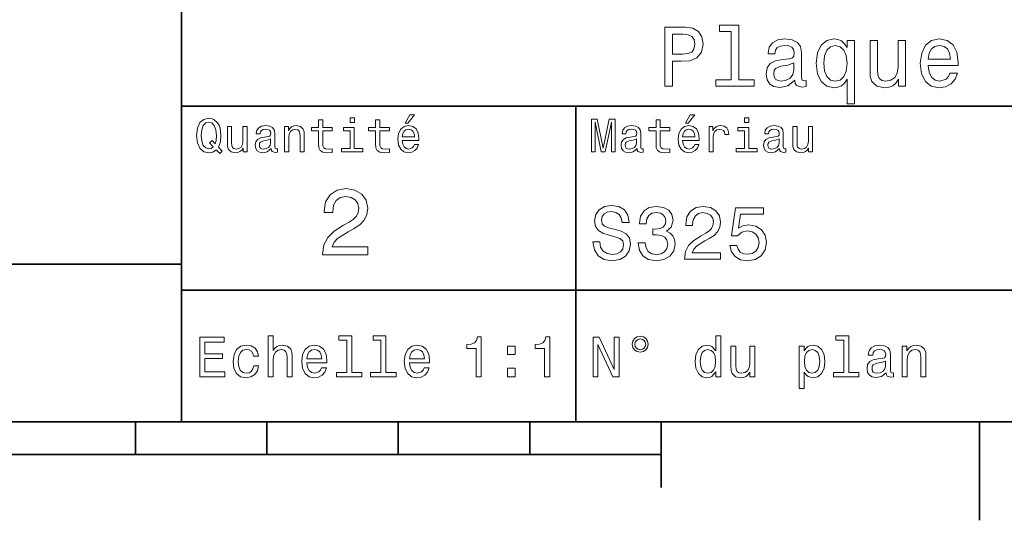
# Model space of a CAD drawing. Extents: x 0 to 297, y 0 to 210.
# Tile 5 of 8: x 150 to 225, y 2 to 41. Entities that reach past the tile are written whole.
import ezdxf

# ---------------------------------------------------------------- set-up
doc = ezdxf.new("R2010")
doc.units = 0

msp = doc.modelspace()

# ---------------------------------------------------------------- linework, layer by layer
at = {"color": 7, "lineweight": 35}
for p, q in [((162, 10), (162, 70)), ((162, 34), (287, 34)), ((97, 22), (162, 22)), ((162, 20), (287, 20)), ((10, 10), (287, 10)), ((97, 10), (287, 10)), ((98.5, 7.5), (198.5, 7.5))]:
    msp.add_line(p, q, dxfattribs=at)
at = {"color": 7, "lineweight": 35, "ltscale": 0.35}
msp.add_line((192, 20), (192, 34), dxfattribs=at)
at = {"color": 7, "lineweight": 35, "ltscale": 0.25}
msp.add_line((192, 10), (192, 20), dxfattribs=at)
at = {"color": 7, "lineweight": 35, "ltscale": 0.0625}
for p, q in [((158.5, 10), (158.5, 7.5)), ((168.5, 10), (168.5, 7.5)), ((178.5, 10), (178.5, 7.5)), ((188.5, 10), (188.5, 7.5))]:
    msp.add_line(p, q, dxfattribs=at)
at = {"color": 7, "lineweight": 35, "ltscale": 0.125}
msp.add_line((198.5, 10), (198.5, 5), dxfattribs=at)
at = {"color": 7, "lineweight": 35, "ltscale": 0.1875}
msp.add_line((222.699997, 10), (222.699997, 2.5), dxfattribs=at)
at = {"color": 7, "lineweight": 13}
for points in [[(198.759369, 35.530258), (199.355911, 35.530258), (199.355911, 37.430115), (200.017288, 37.430115), (200.685165, 37.462536), (201.216858, 37.68948), (201.560516, 38.130402), (201.677231, 38.733429), (201.586456, 39.291065), (201.327087, 39.699566), (200.899139, 39.945965), (200.315567, 40.030258), (198.759369, 40.030258)], [(203.823486, 39.706051), (203.823486, 36.010086), (202.649857, 36.010086), (202.649857, 35.530258), (205.561249, 35.530258), (205.561249, 36.010086), (204.394104, 36.010086), (204.394104, 40.185879), (202.92868, 40.185879), (202.92868, 39.706051)], [(200.153458, 39.479107), (200.542511, 39.440201), (200.82782, 39.317001), (200.996399, 39.090057), (201.054764, 38.733429), (200.989914, 38.357346), (200.81485, 38.130402), (200.516571, 38.013687), (200.108078, 37.981266), (199.355911, 37.981266), (199.355911, 39.479107)], [(208.660675, 35.98415), (208.660675, 35.964695), (208.693085, 35.744236), (208.790344, 35.588615), (209.198853, 35.465416), (209.516571, 35.517288), (209.516571, 35.958214), (209.380402, 35.938759), (209.198853, 36.023052), (209.166428, 36.282421), (209.166428, 38.085014), (209.088623, 38.545387), (208.861679, 38.869595), (208.466141, 39.064121), (207.908508, 39.135445), (207.363831, 39.057636), (206.961823, 38.837173), (206.708939, 38.493515), (206.624649, 38.039623), (206.624649, 38.000721), (207.136887, 38.000721), (207.182281, 38.273052), (207.324936, 38.467579), (207.558365, 38.584293), (207.889053, 38.629681), (208.206772, 38.59726), (208.433716, 38.5), (208.569885, 38.331409), (208.61528, 38.09798), (208.58934, 37.825645), (208.485596, 37.68948), (208.226227, 37.624638), (207.739914, 37.572765), (207.182281, 37.456051), (206.786743, 37.248558), (206.553314, 36.924351), (206.481995, 36.444523), (206.546829, 36.016571), (206.747849, 35.698845), (207.072052, 35.497837), (207.519455, 35.426514), (208.122482, 35.562679)], [(212.635452, 38.474064), (212.434448, 38.76585), (212.207489, 38.973343), (211.94165, 39.090057), (211.636887, 39.135445), (211.085739, 39.005764), (210.657791, 38.642651), (210.378967, 38.059078), (210.281708, 37.274494), (210.378967, 36.483429), (210.657791, 35.899857), (211.085739, 35.530258), (211.636887, 35.407059), (211.94165, 35.445965), (212.201019, 35.556194), (212.427963, 35.757202), (212.635452, 36.061958), (212.635452, 34.181557), (213.206055, 34.181557), (213.206055, 39.012245), (212.635452, 39.012245)], [(217.083572, 39.012245), (216.51297, 39.012245), (216.51297, 37.002159), (216.448135, 36.535301), (216.260086, 36.198124), (215.968307, 35.990631), (215.585739, 35.925793), (215.280991, 35.977665), (215.086456, 36.133286), (214.976227, 36.399136), (214.950287, 36.775215), (214.950287, 39.012245), (214.379684, 39.012245), (214.379684, 36.723343), (214.399139, 36.262966), (214.522339, 35.880402), (214.898422, 35.530258), (215.50145, 35.407059), (215.825653, 35.45245), (216.104477, 35.569164), (216.344391, 35.770172), (216.53891, 36.061958), (216.53891, 35.530258), (217.083572, 35.530258)], [(218.80188, 37.105907), (221.084305, 37.105907), (221.09079, 37.371758), (220.98703, 38.117435), (220.701736, 38.675072), (220.247849, 39.012245), (219.644821, 39.135445), (219.054764, 39.005764), (218.600876, 38.642651), (218.309082, 38.052593), (218.205338, 37.274494), (218.302597, 36.476944), (218.594391, 35.893372), (219.041794, 35.530258), (219.625366, 35.407059), (220.131134, 35.491352), (220.546112, 35.711815), (220.850876, 36.061958), (221.02594, 36.528816), (220.461823, 36.528816), (220.345108, 36.269451), (220.176514, 36.074928), (219.696686, 35.919308), (219.327087, 35.990631), (219.048279, 36.217579), (218.866714, 36.587173), (218.80188, 37.086452)], [(210.86528, 37.274494), (210.92363, 37.851585), (211.105194, 38.273052), (211.377533, 38.532421), (211.734161, 38.623199), (212.110229, 38.532421), (212.395538, 38.279537), (212.564117, 37.858067), (212.628967, 37.274494), (212.564117, 36.684437), (212.395538, 36.262966), (212.110229, 36.003601), (211.734161, 35.919308), (211.377533, 36.003601), (211.105194, 36.262966), (210.92363, 36.690922)], [(218.80188, 37.585735), (218.873199, 38.033138), (219.048279, 38.363831), (219.314133, 38.564842), (219.664276, 38.636166), (220.007935, 38.564842), (220.273773, 38.363831), (220.435883, 38.033138), (220.494247, 37.585735)], [(208.595825, 36.749279), (208.518021, 36.412102), (208.310516, 36.152737), (207.999283, 35.98415), (207.616714, 35.925793), (207.370316, 35.958214), (207.195251, 36.061958), (207.085022, 36.243515), (207.052597, 36.496395), (207.078537, 36.723343), (207.182281, 36.885445), (207.59726, 37.067001), (208.122482, 37.14481), (208.595825, 37.30043)], [(164.642654, 30.685879), (164.916428, 30.401297), (165.107346, 30.592218), (164.811966, 30.894812), (164.963257, 31.305475), (165.010086, 31.780979), (164.941635, 32.339336), (164.862396, 32.56628), (164.757919, 32.753601), (164.46254, 33.009365), (164.282425, 33.074207), (164.08429, 33.099422), (163.702454, 33.009365), (163.41066, 32.757202), (163.223343, 32.342937), (163.158508, 31.780979), (163.223343, 31.219019), (163.407059, 30.804754), (163.698853, 30.54899), (164.08429, 30.462536), (164.39769, 30.520172)], [(172.438034, 32.130402), (172.438034, 31.161383), (172.459656, 30.847982), (172.560516, 30.631844), (172.762253, 30.505762), (173.104462, 30.462536), (173.479111, 30.480547), (173.479111, 30.754322), (173.205338, 30.732708), (172.956772, 30.761526), (172.823486, 30.851583), (172.765854, 31.002882), (172.755035, 31.215418), (172.755035, 32.130402), (173.479111, 32.130402), (173.479111, 32.400574), (172.755035, 32.400574), (172.755035, 32.966137), (172.438034, 32.966137), (172.438034, 32.400574), (171.890488, 32.400574), (171.890488, 32.130402)], [(175.161377, 33.117435), (174.82637, 33.117435), (174.82637, 32.757202), (175.161377, 32.757202)], [(176.775223, 32.130402), (176.775223, 31.161383), (176.796829, 30.847982), (176.89769, 30.631844), (177.099426, 30.505762), (177.44165, 30.462536), (177.816284, 30.480547), (177.816284, 30.754322), (177.542511, 30.732708), (177.293945, 30.761526), (177.16066, 30.851583), (177.103027, 31.002882), (177.092224, 31.215418), (177.092224, 32.130402), (177.816284, 32.130402), (177.816284, 32.400574), (177.092224, 32.400574), (177.092224, 32.966137), (176.775223, 32.966137), (176.775223, 32.400574), (176.227661, 32.400574), (176.227661, 32.130402)], [(179.015854, 32.728386), (179.228394, 32.728386), (179.729111, 33.340778), (179.376083, 33.340778)], [(193.183716, 30.530979), (193.46109, 30.530979), (193.46109, 32.80043), (193.929398, 30.530979), (194.239197, 30.530979), (194.703888, 32.80043), (194.703888, 30.530979), (194.984863, 30.530979), (194.984863, 33.030979), (194.545395, 33.030979), (194.08429, 30.826368), (193.626801, 33.030979), (193.183716, 33.030979)], [(198.100861, 32.130402), (198.100861, 31.161383), (198.122482, 30.847982), (198.223343, 30.631844), (198.425079, 30.505762), (198.767288, 30.462536), (199.141937, 30.480547), (199.141937, 30.754322), (198.868149, 30.732708), (198.619598, 30.761526), (198.486313, 30.851583), (198.42868, 31.002882), (198.417862, 31.215418), (198.417862, 32.130402), (199.141937, 32.130402), (199.141937, 32.400574), (198.417862, 32.400574), (198.417862, 32.966137), (198.100861, 32.966137), (198.100861, 32.400574), (197.553314, 32.400574), (197.553314, 32.130402)], [(200.341492, 32.728386), (200.554031, 32.728386), (201.054749, 33.340778), (200.701736, 33.340778)], [(205.161377, 33.117435), (204.82637, 33.117435), (204.82637, 32.757202), (205.161377, 32.757202)], [(164.41571, 30.916426), (164.260803, 30.801151), (164.08429, 30.765129), (163.850143, 30.829971), (163.666428, 31.024494), (163.543945, 31.341497), (163.504318, 31.780979), (163.543945, 32.216858), (163.662827, 32.537464), (163.846542, 32.731987), (164.08429, 32.80043), (164.318451, 32.731987), (164.502167, 32.533859), (164.621033, 32.213257), (164.664261, 31.780979), (164.631851, 31.40634), (164.5634, 31.150576), (164.329254, 31.395533), (164.13472, 31.211815)], [(166.998566, 32.465416), (166.681549, 32.465416), (166.681549, 31.348703), (166.645538, 31.089336), (166.541061, 30.902016), (166.378967, 30.786743), (166.166428, 30.750719), (165.997116, 30.779539), (165.889053, 30.865993), (165.827805, 31.013687), (165.8134, 31.222622), (165.8134, 32.465416), (165.496399, 32.465416), (165.496399, 31.193804), (165.507202, 30.93804), (165.575653, 30.725504), (165.784576, 30.530979), (166.119598, 30.462536), (166.299713, 30.487751), (166.454605, 30.552593), (166.587891, 30.664265), (166.695969, 30.826368), (166.695969, 30.530979), (166.998566, 30.530979)], [(168.824921, 30.78314), (168.824921, 30.772333), (168.842941, 30.649855), (168.896973, 30.5634), (169.123917, 30.494957), (169.30043, 30.523775), (169.30043, 30.768732), (169.224777, 30.757925), (169.123917, 30.804754), (169.105911, 30.948847), (169.105911, 31.950287), (169.062683, 32.206051), (168.9366, 32.386166), (168.716858, 32.494236), (168.407059, 32.533859), (168.104462, 32.490635), (167.881119, 32.368156), (167.740631, 32.177231), (167.693802, 31.925072), (167.693802, 31.903458), (167.978394, 31.903458), (168.003601, 32.054756), (168.082855, 32.162823), (168.21254, 32.227665), (168.396255, 32.25288), (168.572769, 32.234871), (168.698853, 32.180836), (168.77449, 32.087173), (168.799713, 31.957493), (168.785309, 31.806194), (168.727661, 31.730547), (168.583572, 31.694523), (168.3134, 31.665705), (168.003601, 31.600864), (167.783859, 31.48559), (167.654175, 31.305475), (167.614548, 31.038904), (167.650574, 30.801151), (167.762253, 30.62464), (167.942368, 30.512968), (168.190918, 30.473343), (168.52594, 30.54899)], [(169.844376, 30.530979), (170.161377, 30.530979), (170.161377, 31.647694), (170.193802, 31.903458), (170.298279, 32.090778), (170.460373, 32.206051), (170.676514, 32.249279), (170.849426, 32.213257), (170.957489, 32.115993), (171.011536, 31.95389), (171.029541, 31.737751), (171.029541, 30.530979), (171.346542, 30.530979), (171.346542, 31.802593), (171.332138, 32.058357), (171.267288, 32.270893), (171.054749, 32.465416), (170.723343, 32.533859), (170.539627, 32.508644), (170.38472, 32.440201), (170.251434, 32.324928), (170.146973, 32.170029), (170.146973, 32.465416), (169.844376, 32.465416)], [(175.150574, 30.79755), (175.150574, 32.400574), (174.336456, 32.400574), (174.336456, 32.130402), (174.833572, 32.130402), (174.833572, 30.79755), (174.185165, 30.79755), (174.185165, 30.530979), (175.806198, 30.530979), (175.806198, 30.79755)], [(178.796112, 31.40634), (180.064117, 31.40634), (180.067719, 31.554033), (180.010086, 31.9683), (179.851593, 32.278099), (179.599426, 32.465416), (179.264404, 32.533859), (178.9366, 32.461815), (178.684433, 32.260086), (178.522339, 31.932276), (178.464691, 31.5), (178.518738, 31.056915), (178.680832, 30.732708), (178.929398, 30.530979), (179.253601, 30.462536), (179.534576, 30.509365), (179.765137, 30.631844), (179.934433, 30.826368), (180.031708, 31.085733), (179.718292, 31.085733), (179.653458, 30.941643), (179.559799, 30.833572), (179.293228, 30.747118), (179.087891, 30.786743), (178.932999, 30.912823), (178.832138, 31.118155), (178.796112, 31.395533)], [(178.796112, 31.672911), (178.835739, 31.921469), (178.932999, 32.105186), (179.080688, 32.216858), (179.275208, 32.256485), (179.466141, 32.216858), (179.613831, 32.105186), (179.703888, 31.921469), (179.736313, 31.672911)], [(196.656342, 30.78314), (196.656342, 30.772333), (196.674347, 30.649855), (196.728394, 30.5634), (196.955338, 30.494957), (197.131851, 30.523775), (197.131851, 30.768732), (197.056198, 30.757925), (196.955338, 30.804754), (196.937317, 30.948847), (196.937317, 31.950287), (196.894089, 32.206051), (196.768005, 32.386166), (196.548264, 32.494236), (196.23848, 32.533859), (195.935883, 32.490635), (195.71254, 32.368156), (195.572052, 32.177231), (195.525223, 31.925072), (195.525223, 31.903458), (195.809799, 31.903458), (195.835022, 32.054756), (195.914261, 32.162823), (196.043945, 32.227665), (196.227661, 32.25288), (196.404175, 32.234871), (196.530258, 32.180836), (196.605911, 32.087173), (196.631119, 31.957493), (196.616714, 31.806194), (196.559082, 31.730547), (196.414978, 31.694523), (196.144806, 31.665705), (195.835022, 31.600864), (195.61528, 31.48559), (195.485596, 31.305475), (195.445969, 31.038904), (195.481995, 30.801151), (195.593658, 30.62464), (195.773773, 30.512968), (196.022339, 30.473343), (196.357346, 30.54899)], [(200.121765, 31.40634), (201.389771, 31.40634), (201.393372, 31.554033), (201.335739, 31.9683), (201.177231, 32.278099), (200.925079, 32.465416), (200.590057, 32.533859), (200.262253, 32.461815), (200.010086, 32.260086), (199.847977, 31.932276), (199.790344, 31.5), (199.844376, 31.056915), (200.006485, 30.732708), (200.255051, 30.530979), (200.579254, 30.462536), (200.860229, 30.509365), (201.090775, 30.631844), (201.260086, 30.826368), (201.357346, 31.085733), (201.043945, 31.085733), (200.979111, 30.941643), (200.885452, 30.833572), (200.618881, 30.747118), (200.413544, 30.786743), (200.258652, 30.912823), (200.157776, 31.118155), (200.121765, 31.395533)], [(200.121765, 31.672911), (200.161377, 31.921469), (200.258652, 32.105186), (200.406342, 32.216858), (200.600861, 32.256485), (200.791794, 32.216858), (200.939484, 32.105186), (201.029541, 31.921469), (201.061966, 31.672911)], [(202.131851, 30.530979), (202.448853, 30.530979), (202.448853, 31.636887), (202.481262, 31.903458), (202.578537, 32.094379), (202.73703, 32.209652), (202.94957, 32.249279), (203.108063, 32.224064), (203.226944, 32.152016), (203.298996, 32.029537), (203.324203, 31.863832), (203.644806, 31.863832), (203.601593, 32.155621), (203.482712, 32.364552), (203.284576, 32.490635), (203.014404, 32.533859), (202.830688, 32.505043), (202.672195, 32.432995), (202.531708, 32.310516), (202.420029, 32.144814), (202.420029, 32.465416), (202.131851, 32.465416)], [(205.150574, 30.79755), (205.150574, 32.400574), (204.336456, 32.400574), (204.336456, 32.130402), (204.833572, 32.130402), (204.833572, 30.79755), (204.185165, 30.79755), (204.185165, 30.530979), (205.806198, 30.530979), (205.806198, 30.79755)], [(207.499283, 30.78314), (207.499283, 30.772333), (207.517288, 30.649855), (207.57132, 30.5634), (207.798264, 30.494957), (207.974777, 30.523775), (207.974777, 30.768732), (207.899139, 30.757925), (207.798264, 30.804754), (207.780258, 30.948847), (207.780258, 31.950287), (207.73703, 32.206051), (207.610947, 32.386166), (207.391205, 32.494236), (207.081406, 32.533859), (206.778824, 32.490635), (206.555481, 32.368156), (206.414978, 32.177231), (206.368149, 31.925072), (206.368149, 31.903458), (206.65274, 31.903458), (206.677948, 32.054756), (206.757202, 32.162823), (206.886887, 32.227665), (207.070602, 32.25288), (207.247116, 32.234871), (207.373199, 32.180836), (207.448853, 32.087173), (207.47406, 31.957493), (207.459656, 31.806194), (207.402023, 31.730547), (207.257919, 31.694523), (206.987747, 31.665705), (206.677948, 31.600864), (206.458206, 31.48559), (206.328537, 31.305475), (206.28891, 31.038904), (206.324921, 30.801151), (206.4366, 30.62464), (206.616714, 30.512968), (206.86528, 30.473343), (207.200287, 30.54899)], [(210.010086, 32.465416), (209.693085, 32.465416), (209.693085, 31.348703), (209.657059, 31.089336), (209.552597, 30.902016), (209.390488, 30.786743), (209.177948, 30.750719), (209.008636, 30.779539), (208.900574, 30.865993), (208.83934, 31.013687), (208.824921, 31.222622), (208.824921, 32.465416), (208.507919, 32.465416), (208.507919, 31.193804), (208.518738, 30.93804), (208.587173, 30.725504), (208.796112, 30.530979), (209.131119, 30.462536), (209.311234, 30.487751), (209.466141, 30.552593), (209.599426, 30.664265), (209.707489, 30.826368), (209.707489, 30.530979), (210.010086, 30.530979)], [(168.78891, 31.208212), (168.745682, 31.020893), (168.630402, 30.876801), (168.457489, 30.78314), (168.244965, 30.750719), (168.108063, 30.768732), (168.010803, 30.826368), (167.94957, 30.927233), (167.931549, 31.067722), (167.945969, 31.193804), (168.003601, 31.283861), (168.234146, 31.384726), (168.52594, 31.427954), (168.78891, 31.514408)], [(196.620316, 31.208212), (196.577087, 31.020893), (196.461823, 30.876801), (196.28891, 30.78314), (196.07637, 30.750719), (195.939484, 30.768732), (195.842224, 30.826368), (195.780975, 30.927233), (195.76297, 31.067722), (195.777374, 31.193804), (195.835022, 31.283861), (196.065567, 31.384726), (196.357346, 31.427954), (196.620316, 31.514408)], [(207.463257, 31.208212), (207.420029, 31.020893), (207.304749, 30.876801), (207.131851, 30.78314), (206.919312, 30.750719), (206.782425, 30.768732), (206.68515, 30.826368), (206.623917, 30.927233), (206.605911, 31.067722), (206.620316, 31.193804), (206.677948, 31.283861), (206.908508, 31.384726), (207.200287, 31.427954), (207.463257, 31.514408)], [(172.742065, 22.700289), (176.178665, 22.700289), (176.178665, 23.319885), (173.462524, 23.319885), (173.613831, 23.658503), (173.873199, 23.939482), (174.672897, 24.45101), (175.097977, 24.667147), (175.573486, 24.976946), (175.912094, 25.337177), (176.106628, 25.762249), (176.178665, 26.244957), (176.056183, 26.850143), (175.717575, 27.325649), (175.198837, 27.628242), (174.528809, 27.736313), (173.837173, 27.613834), (173.311234, 27.275217), (172.97261, 26.734871), (172.857346, 26.021614), (172.857346, 25.92075), (173.512955, 25.92075), (173.512955, 25.978386), (173.577805, 26.4683), (173.772324, 26.828531), (174.082123, 27.059078), (174.492783, 27.138329), (174.91066, 27.066282), (175.220459, 26.886168), (175.42218, 26.605188), (175.494232, 26.252163), (175.443802, 25.92075), (175.306915, 25.639771), (175.076355, 25.394814), (174.759354, 25.178675), (174.33429, 24.948128), (173.628235, 24.501442), (173.131119, 24.025938), (172.835724, 23.449568), (172.742065, 22.721903)], [(193.824203, 23.680117), (193.299713, 23.680117), (193.414978, 23.069164), (193.703171, 22.619596), (194.146973, 22.348703), (194.746399, 22.250721), (195.340057, 22.342941), (195.783859, 22.596542), (196.066284, 22.994238), (196.170029, 23.518732), (196.083572, 23.991356), (195.841492, 24.296831), (195.44957, 24.49856), (194.925079, 24.648417), (194.47551, 24.757925), (194.181549, 24.884727), (194.014404, 25.069164), (193.96254, 25.357349), (194.014404, 25.616714), (194.164261, 25.812681), (194.394806, 25.945246), (194.711823, 25.991356), (195.034576, 25.933718), (195.288177, 25.778099), (195.455338, 25.518732), (195.536026, 25.167149), (196.060516, 25.167149), (196.060516, 25.178675), (195.968292, 25.720463), (195.697403, 26.12392), (195.270889, 26.377522), (194.694519, 26.463978), (194.175797, 26.377522), (193.772339, 26.135448), (193.51297, 25.760807), (193.420746, 25.276657), (193.495682, 24.844381), (193.714691, 24.550434), (194.060516, 24.354467), (194.533142, 24.204613), (195, 24.072046), (195.351578, 23.945246), (195.564835, 23.760807), (195.639771, 23.461096), (195.570602, 23.155621), (195.391937, 22.925074), (195.121033, 22.780981), (194.769455, 22.734871), (194.377518, 22.798271), (194.077805, 22.98271), (193.887604, 23.282421)], [(196.752167, 23.616716), (196.752167, 23.57637), (196.844376, 23.023056), (197.11528, 22.60807), (197.541794, 22.342941), (198.106628, 22.244957), (198.706055, 22.342941), (199.155624, 22.596542), (199.443802, 23), (199.547546, 23.518732), (199.501434, 23.858791), (199.374634, 24.135448), (199.167145, 24.348703), (198.890488, 24.504324), (199.265137, 24.815563), (199.39769, 25.311239), (199.311234, 25.760807), (199.0634, 26.100864), (198.659943, 26.314121), (198.106628, 26.38905), (197.587891, 26.296831), (197.190201, 26.043228), (196.930832, 25.639771), (196.844376, 25.103746), (196.844376, 25.063402), (197.357346, 25.063402), (197.403458, 25.432278), (197.553314, 25.697407), (197.795395, 25.858791), (198.135452, 25.916428), (198.435165, 25.870317), (198.654175, 25.749281), (198.786743, 25.553314), (198.838623, 25.288185), (198.786743, 25.005764), (198.648422, 24.815563), (198.406342, 24.700289), (198.077805, 24.665707), (197.853027, 24.671471), (197.853027, 24.216139), (198.135452, 24.227667), (198.498566, 24.175793), (198.769455, 24.037464), (198.930832, 23.812681), (198.98848, 23.518732), (198.925079, 23.184439), (198.757919, 22.9366), (198.492798, 22.780981), (198.141205, 22.729107), (197.778091, 22.786745), (197.51297, 22.959656), (197.345825, 23.236313), (197.282425, 23.616716)], [(200.268005, 22.360231), (203.017288, 22.360231), (203.017288, 22.855909), (200.844376, 22.855909), (200.965424, 23.126802), (201.172913, 23.351585), (201.812683, 23.760807), (202.15274, 23.933718), (202.533142, 24.181557), (202.804031, 24.469742), (202.959656, 24.809799), (203.017288, 25.195967), (202.919312, 25.680117), (202.648407, 26.06052), (202.233429, 26.302595), (201.697403, 26.38905), (201.144089, 26.291067), (200.723343, 26.020174), (200.452454, 25.587896), (200.360229, 25.017292), (200.360229, 24.9366), (200.88472, 24.9366), (200.88472, 24.98271), (200.9366, 25.374641), (201.092224, 25.662825), (201.340057, 25.847263), (201.668594, 25.910664), (202.002884, 25.853027), (202.250717, 25.708935), (202.412109, 25.48415), (202.469742, 25.201729), (202.429398, 24.9366), (202.319885, 24.711817), (202.135452, 24.51585), (201.881851, 24.342941), (201.541794, 24.158503), (200.976944, 23.801153), (200.579254, 23.42075), (200.342941, 22.959656), (200.268005, 22.377522)], [(203.714691, 23.40346), (203.841492, 22.930836), (204.123917, 22.56196), (204.53891, 22.331413), (205.069168, 22.244957), (205.651291, 22.348703), (206.106628, 22.631124), (206.394806, 23.080692), (206.504318, 23.657061), (206.406342, 24.193085), (206.129684, 24.613834), (205.697403, 24.884727), (205.138336, 24.98271), (204.706055, 24.913546), (204.371765, 24.723343), (204.533142, 25.801153), (206.285309, 25.801153), (206.285309, 26.273777), (204.146973, 26.273777), (203.829971, 24.152739), (204.291061, 24.152739), (204.625366, 24.423632), (205.05188, 24.521614), (205.420746, 24.458214), (205.703171, 24.273777), (205.881851, 23.991356), (205.945251, 23.628242), (205.881851, 23.265131), (205.697403, 22.98271), (205.414978, 22.804035), (205.05188, 22.740635), (204.746399, 22.780981), (204.510086, 22.913546), (204.337173, 23.121038), (204.250717, 23.40346)], [(168.610947, 13.428675), (168.991348, 13.428675), (168.991348, 14.768732), (169.030258, 15.075649), (169.155624, 15.300432), (169.350143, 15.438761), (169.609512, 15.490635), (169.817001, 15.447407), (169.946686, 15.330692), (170.011536, 15.136168), (170.033142, 14.876801), (170.033142, 13.428675), (170.413544, 13.428675), (170.413544, 14.954612), (170.396255, 15.261528), (170.318451, 15.516571), (170.0634, 15.75), (169.66571, 15.832133), (169.44957, 15.801874), (169.263687, 15.719741), (169.108063, 15.590058), (168.991348, 15.412825), (168.991348, 16.532421), (168.610947, 16.532421)], [(174.572052, 16.212536), (174.572052, 13.748559), (173.789627, 13.748559), (173.789627, 13.428675), (175.730545, 13.428675), (175.730545, 13.748559), (174.952454, 13.748559), (174.952454, 16.532421), (173.97551, 16.532421), (173.97551, 16.212536)], [(177.174347, 16.212536), (177.174347, 13.748559), (176.391937, 13.748559), (176.391937, 13.428675), (178.332855, 13.428675), (178.332855, 13.748559), (177.554749, 13.748559), (177.554749, 16.532421), (176.577805, 16.532421), (176.577805, 16.212536)], [(196.903458, 16.502163), (196.66571, 16.454611), (196.471176, 16.324928), (196.341492, 16.130404), (196.293945, 15.892652), (196.337173, 15.6549), (196.466858, 15.464698), (196.661377, 15.335014), (196.903458, 15.287464), (197.145538, 15.335014), (197.335739, 15.469021), (197.465424, 15.659223), (197.51297, 15.892652), (197.46109, 16.130404), (197.331406, 16.324928), (197.136887, 16.454611)], [(202.639771, 13.787464), (202.639771, 13.428675), (203.020172, 13.428675), (203.020172, 16.532421), (202.644089, 16.532421), (202.644089, 15.395534), (202.354462, 15.724064), (202.177231, 15.801874), (201.97406, 15.832133), (201.606628, 15.745678), (201.32132, 15.503603), (201.135452, 15.114553), (201.070602, 14.591499), (201.135452, 14.068444), (201.32132, 13.675073), (201.606628, 13.428675), (201.97406, 13.346542), (202.177231, 13.376801), (202.358795, 13.454611)], [(212.378967, 16.212536), (212.378967, 13.748559), (211.596542, 13.748559), (211.596542, 13.428675), (213.53746, 13.428675), (213.53746, 13.748559), (212.759369, 13.748559), (212.759369, 16.532421), (211.782425, 16.532421), (211.782425, 16.212536)], [(163.393372, 13.428675), (165.295395, 13.428675), (165.295395, 13.791787), (163.791061, 13.791787), (163.791061, 14.807637), (165.131119, 14.807637), (165.131119, 15.166427), (163.791061, 15.166427), (163.791061, 16.065563), (165.260803, 16.065563), (165.260803, 16.428675), (163.393372, 16.428675)], [(167.48703, 14.980548), (167.863113, 14.980548), (167.785309, 15.326369), (167.599426, 15.598703), (167.309799, 15.767292), (166.933716, 15.832133), (166.518738, 15.745678), (166.203171, 15.503603), (166.004318, 15.110231), (165.935165, 14.582853), (166, 14.059798), (166.194519, 13.67075), (166.501434, 13.428675), (166.920746, 13.346542), (167.292511, 13.411384), (167.582138, 13.592939), (167.780975, 13.878242), (167.867432, 14.258646), (167.504318, 14.258646), (167.439484, 14.016571), (167.318451, 13.835014), (167.145538, 13.722623), (166.933716, 13.688041), (166.670029, 13.744237), (166.479828, 13.917148), (166.363113, 14.198127), (166.324203, 14.595821), (166.363113, 14.984871), (166.484146, 15.26585), (166.67868, 15.438761), (166.933716, 15.49928), (167.158508, 15.460375), (167.327087, 15.360951), (167.439484, 15.196686)], [(171.546112, 14.479107), (173.067719, 14.479107), (173.072052, 14.656341), (173.002884, 15.153459), (172.812683, 15.525217), (172.510086, 15.75), (172.108063, 15.832133), (171.714691, 15.745678), (171.412109, 15.503603), (171.217575, 15.110231), (171.148422, 14.591499), (171.213257, 14.059798), (171.407776, 13.67075), (171.706055, 13.428675), (172.095108, 13.346542), (172.432281, 13.402739), (172.708939, 13.549712), (172.912109, 13.783141), (173.028824, 14.09438), (172.65274, 14.09438), (172.574936, 13.92147), (172.46254, 13.791787), (172.142654, 13.688041), (171.896255, 13.735591), (171.710373, 13.886888), (171.58934, 14.133286), (171.546112, 14.466139)], [(179.353027, 14.479107), (180.874634, 14.479107), (180.878967, 14.656341), (180.809799, 15.153459), (180.619598, 15.525217), (180.317001, 15.75), (179.914978, 15.832133), (179.521606, 15.745678), (179.219025, 15.503603), (179.02449, 15.110231), (178.955338, 14.591499), (179.020172, 14.059798), (179.214691, 13.67075), (179.51297, 13.428675), (179.902023, 13.346542), (180.239197, 13.402739), (180.515854, 13.549712), (180.719025, 13.783141), (180.835739, 14.09438), (180.459656, 14.09438), (180.381851, 13.92147), (180.269455, 13.791787), (179.94957, 13.688041), (179.703171, 13.735591), (179.517288, 13.886888), (179.396255, 14.133286), (179.353027, 14.466139)], [(184.416412, 13.428675), (184.809784, 13.428675), (184.809784, 16.450289), (184.515839, 16.450289), (184.438034, 16.1866), (184.28241, 16.009367), (184.044662, 15.905621), (183.716125, 15.871038), (183.716125, 15.564121), (184.416412, 15.564121)], [(186.798264, 15.105908), (187.394806, 15.105908), (187.394806, 15.75), (186.798264, 15.75)], [(189.621033, 13.428675), (190.014404, 13.428675), (190.014404, 16.450289), (189.720459, 16.450289), (189.642639, 16.1866), (189.48703, 16.009367), (189.249268, 15.905621), (188.920746, 15.871038), (188.920746, 15.564121), (189.621033, 15.564121)], [(193.315567, 13.428675), (193.674347, 13.428675), (193.674347, 15.888329), (194.824203, 13.428675), (195.286743, 13.428675), (195.286743, 16.428675), (194.92363, 16.428675), (194.92363, 13.969021), (193.786743, 16.428675), (193.315567, 16.428675)], [(196.903458, 16.303314), (197.0634, 16.268732), (197.193085, 16.182278), (197.279541, 16.052593), (197.314117, 15.896975), (197.279541, 15.737032), (197.193085, 15.603026), (197.0634, 15.512248), (196.903458, 15.481989), (196.739197, 15.512248), (196.609512, 15.603026), (196.523056, 15.73271), (196.492798, 15.896975), (196.523056, 16.052593), (196.613831, 16.182278), (196.743515, 16.268732)], [(205.605194, 15.75), (205.224792, 15.75), (205.224792, 14.409943), (205.181549, 14.098703), (205.056198, 13.873919), (204.861679, 13.735591), (204.606628, 13.692364), (204.403458, 13.726946), (204.273773, 13.830692), (204.200287, 14.007925), (204.182999, 14.258646), (204.182999, 15.75), (203.802597, 15.75), (203.802597, 14.224064), (203.815567, 13.917148), (203.89769, 13.662104), (204.148422, 13.428675), (204.55043, 13.346542), (204.766571, 13.376801), (204.952454, 13.454611), (205.112396, 13.588617), (205.242081, 13.783141), (205.242081, 13.428675), (205.605194, 13.428675)], [(209.378967, 15.391211), (209.378967, 15.75), (208.998566, 15.75), (208.998566, 12.529539), (209.378967, 12.529539), (209.378967, 13.783141), (209.51297, 13.579971), (209.664261, 13.445966), (210.044678, 13.346542), (210.407776, 13.428675), (210.693085, 13.675073), (210.878967, 14.064121), (210.94812, 14.591499), (210.878967, 15.114553), (210.693085, 15.503603), (210.407776, 15.745678), (210.044678, 15.832133), (209.837173, 15.806196), (209.659943, 15.724064), (209.508652, 15.585735)], [(215.603745, 13.731268), (215.603745, 13.7183), (215.625366, 13.571326), (215.690201, 13.46758), (215.96254, 13.385448), (216.174347, 13.42003), (216.174347, 13.713977), (216.083572, 13.701009), (215.96254, 13.757205), (215.940918, 13.930116), (215.940918, 15.131845), (215.889053, 15.438761), (215.737747, 15.6549), (215.47406, 15.784582), (215.10231, 15.832133), (214.739197, 15.78026), (214.471191, 15.633286), (214.302597, 15.404179), (214.246399, 15.101585), (214.246399, 15.075649), (214.587891, 15.075649), (214.618164, 15.257205), (214.713257, 15.386889), (214.868881, 15.464698), (215.08934, 15.494957), (215.301147, 15.473343), (215.452454, 15.408502), (215.543228, 15.29611), (215.573486, 15.140491), (215.556198, 14.958934), (215.48703, 14.868156), (215.314117, 14.824928), (214.989914, 14.790346), (214.618164, 14.712537), (214.354462, 14.574208), (214.198853, 14.358069), (214.151306, 14.038185), (214.194519, 13.752882), (214.328537, 13.541066), (214.544678, 13.407061), (214.842941, 13.35951), (215.244965, 13.450289)], [(216.827087, 13.428675), (217.207489, 13.428675), (217.207489, 14.768732), (217.246399, 15.075649), (217.371765, 15.300432), (217.566284, 15.438761), (217.825653, 15.490635), (218.033142, 15.447407), (218.162827, 15.330692), (218.227661, 15.136168), (218.249283, 14.876801), (218.249283, 13.428675), (218.629684, 13.428675), (218.629684, 14.954612), (218.612396, 15.261528), (218.534576, 15.516571), (218.279541, 15.75), (217.881851, 15.832133), (217.661392, 15.801874), (217.47551, 15.719741), (217.315567, 15.581412), (217.190201, 15.395534), (217.190201, 15.75), (216.827087, 15.75)], [(171.546112, 14.798992), (171.593658, 15.097262), (171.710373, 15.317724), (171.887604, 15.45173), (172.121033, 15.49928), (172.350143, 15.45173), (172.527374, 15.317724), (172.635452, 15.097262), (172.674347, 14.798992)], [(179.353027, 14.798992), (179.400574, 15.097262), (179.517288, 15.317724), (179.694519, 15.45173), (179.927948, 15.49928), (180.157059, 15.45173), (180.33429, 15.317724), (180.442368, 15.097262), (180.481262, 14.798992)], [(202.03891, 15.490635), (202.289627, 15.430116), (202.479828, 15.261528), (202.592224, 14.980548), (202.635452, 14.591499), (202.592224, 14.198127), (202.479828, 13.917148), (202.289627, 13.744237), (202.03891, 13.688041), (201.801147, 13.744237), (201.619598, 13.917148), (201.498566, 14.20245), (201.459656, 14.591499), (201.498566, 14.976225), (201.619598, 15.257205), (201.801147, 15.430116)], [(209.979828, 13.688041), (209.724792, 13.744237), (209.53891, 13.917148), (209.422195, 14.198127), (209.383286, 14.591499), (209.422195, 14.980548), (209.53891, 15.261528), (209.724792, 15.430116), (209.979828, 15.490635), (210.213257, 15.430116), (210.399139, 15.257205), (210.515854, 14.976225), (210.559082, 14.591499), (210.515854, 14.20245), (210.399139, 13.917148), (210.213257, 13.744237)], [(215.560516, 14.241355), (215.508652, 14.016571), (215.370316, 13.84366), (215.162827, 13.731268), (214.907776, 13.692364), (214.743515, 13.713977), (214.626801, 13.783141), (214.553314, 13.904179), (214.531708, 14.072767), (214.548996, 14.224064), (214.618164, 14.332133), (214.894806, 14.453171), (215.244965, 14.505044), (215.560516, 14.60879)], [(186.798264, 13.428675), (187.394806, 13.428675), (187.394806, 14.072767), (186.798264, 14.072767)]]:
    msp.add_lwpolyline(points, close=True, dxfattribs=at)

doc.saveas('drawing.dxf')
